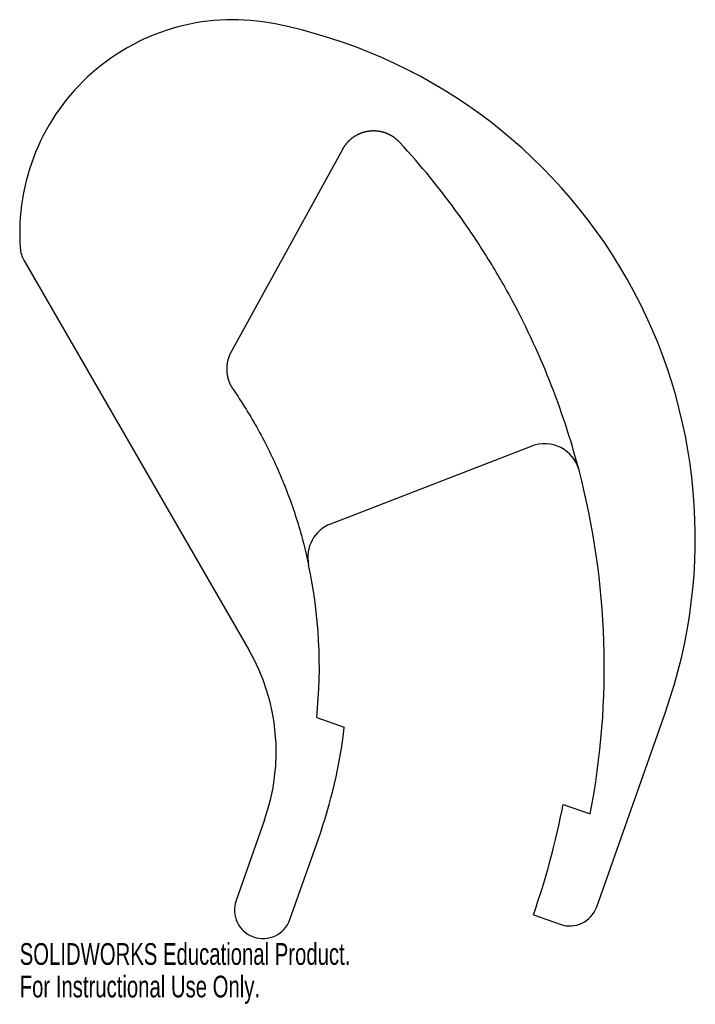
# Model space of a CAD drawing. Header units: inches. Extents: x -3.88 to 2.05, y -1.01 to 7.63.
import ezdxf

# ---------------------------------------------------------------- set-up
doc = ezdxf.new("R2010")
doc.units = ezdxf.units.IN
doc.header["$MEASUREMENT"] = 0
doc.styles.add('SLDTEXTSTYLE0', font='TXT', dxfattribs={"width": 0.7})

msp = doc.modelspace()

# ---------------------------------------------------------------- linework, layer by layer
at = {"color": 7, "linetype": 'Continuous', "lineweight": 25}
for p, q in [((-1.0474, 6.4912), (-2.0233, 4.7159)), ((-3.8405, 5.5187), (-1.8682, 2.1025)), ((0.6132, 3.8895), (-1.151, 3.2058)), ((-1.3439, 2.8493), (-1.3438, 2.8493)), ((1.1834, -0.1525), (1.7866, 1.5569)), ((-1.2725, 1.5095), (-1.0305, 1.4241)), ((0.8882, 0.747), (1.1266, 0.6629)), ((-1.7303, 0.6106), (-1.9799, -0.0966)), ((-1.5077, -0.2633), (-1.2581, 0.444)), ((0.6279, -0.2216), (0.8644, -0.3051)), ((-1.8274, -0.4156), (-1.8266, -0.4158))]:
    msp.add_line(p, q, dxfattribs=at)
for centre, radius, start, end in [((-2.0075, 5.7586), 1.8706, 78.5609, 184.06763), ((-2.5481, 3.0867), 4.5968, 340.56227, 78.5609), ((-3.624, 5.6437), 0.25, 184.06763, 210), ((0.7261, 3.5981), 0.3125, 14.69375, 111.18803), ((-5.5383, 1.9544), 6.7889, 349.0327, 14.70178), ((-1.0384, 2.9146), 0.3123, 111.14295, 192.0822), ((-5.5383, 1.9544), 4.2889, 354.04541, 12.04185), ((-3.4197, 1.2068), 1.7915, 340.56227, 30), ((-5.5383, 1.9545), 4.5389, 340.56187, 353.2895), ((-5.5383, 1.9544), 6.5389, 340.56257, 349.35937), ((-1.7442, -0.1798), 0.25, 160.56227, 250.56227), ((0.9476, -0.0693), 0.25, 250.56227, 340.56227), ((-1.7434, -0.1801), 0.25, 250.56227, 340.56187)]:
    msp.add_arc(centre, radius, start, end, dxfattribs=at)
for points, degree, knots in [([(-0.5437, 6.5524), (-0.569, 6.5799), (-0.6001, 6.6006), (-0.631, 6.6212), (-0.6657, 6.634), (-0.7007, 6.6468), (-0.7376, 6.6511), (-0.7746, 6.6554), (-0.8115, 6.6509), (-0.8483, 6.6464), (-0.883, 6.6334), (-0.9179, 6.6204), (-0.9486, 6.5996), (-0.9795, 6.5787), (-1.0045, 6.5512), (-1.0296, 6.5238), (-1.0474, 6.4912)], 2, [0, 0, 0, 0.125, 0.125, 0.25, 0.25, 0.375, 0.375, 0.5, 0.5, 0.625, 0.625, 0.75, 0.75, 0.875, 0.875, 1, 1, 1]), ([(-0.5437, 6.5524), (-0.569, 6.5799), (-0.6001, 6.6006), (-0.631, 6.6212), (-0.6657, 6.634), (-0.7007, 6.6468), (-0.7376, 6.6511), (-0.7746, 6.6554), (-0.8115, 6.6509), (-0.8483, 6.6464), (-0.883, 6.6334), (-0.9179, 6.6204), (-0.9486, 6.5996), (-0.9795, 6.5787), (-1.0045, 6.5512), (-1.0296, 6.5238), (-1.0474, 6.4912)], 2, [0, 0, 0, 0.125, 0.125, 0.25, 0.25, 0.375, 0.375, 0.5, 0.5, 0.625, 0.625, 0.75, 0.75, 0.875, 0.875, 1, 1, 1]), ([(1.0254, 3.6879), (0.9554, 3.9533), (0.8699, 4.2121), (0.6678, 4.7202), (0.5507, 4.9694), (0.3849, 5.2725), (0.3508, 5.3327), (0.2806, 5.4523), (0.2444, 5.5117), (0.1333, 5.6882), (0.0561, 5.8029), (-0.1851, 6.1386), (-0.3583, 6.351), (-0.5437, 6.5524)], 3, [0.0033012, 0.0033012, 0.0033012, 0.0033012, 0.25, 0.25, 0.5, 0.5, 0.5625, 0.5625, 0.625, 0.625, 0.75, 0.75, 1, 1, 1, 1]), ([(1.0254, 3.6879), (0.9554, 3.9533), (0.8699, 4.2121), (0.6678, 4.7202), (0.5507, 4.9694), (0.3849, 5.2725), (0.3508, 5.3327), (0.2806, 5.4523), (0.2444, 5.5117), (0.1333, 5.6882), (0.0561, 5.8029), (-0.1851, 6.1386), (-0.3583, 6.351), (-0.5437, 6.5524)], 3, [0.0033012, 0.0033012, 0.0033012, 0.0033012, 0.25, 0.25, 0.5, 0.5, 0.5625, 0.5625, 0.625, 0.625, 0.75, 0.75, 1, 1, 1, 1]), ([(-2.0233, 4.7159), (-2.0443, 4.6777), (-2.0541, 4.6352), (-2.0638, 4.5928), (-2.0616, 4.5494), (-2.0594, 4.5059), (-2.0454, 4.4648), (-2.0314, 4.4237), (-2.0068, 4.3879)], 2, [0, 0, 0, 0.25, 0.25, 0.5, 0.5, 0.75, 0.75, 1, 1, 1]), ([(-2.0233, 4.7159), (-2.0443, 4.6777), (-2.0541, 4.6352), (-2.0638, 4.5928), (-2.0616, 4.5494), (-2.0594, 4.5059), (-2.0454, 4.4648), (-2.0314, 4.4237), (-2.0068, 4.3879)], 2, [0, 0, 0, 0.25, 0.25, 0.5, 0.5, 0.75, 0.75, 1, 1, 1]), ([(-2.0068, 4.3879), (-1.9275, 4.273), (-1.854, 4.1545), (-1.7187, 3.9101), (-1.6568, 3.7844), (-1.5729, 3.5901), (-1.5464, 3.5244), (-1.4969, 3.3922), (-1.4738, 3.3255), (-1.431, 3.1913), (-1.4113, 3.1236), (-1.3751, 2.9872), (-1.3587, 2.9185), (-1.3439, 2.8493)], 3, [0, 0, 0, 0, 0.25, 0.25, 0.5, 0.5, 0.625, 0.625, 0.75, 0.75, 0.875, 0.875, 1, 1, 1, 1]), ([(-2.0068, 4.3879), (-1.9275, 4.273), (-1.854, 4.1545), (-1.7187, 3.9101), (-1.6568, 3.7844), (-1.5729, 3.5901), (-1.5464, 3.5244), (-1.4969, 3.3922), (-1.4738, 3.3255), (-1.431, 3.1913), (-1.4113, 3.1236), (-1.3751, 2.9872), (-1.3587, 2.9185), (-1.3439, 2.8493)], 3, [0, 0, 0, 0, 0.25, 0.25, 0.5, 0.5, 0.625, 0.625, 0.75, 0.75, 0.875, 0.875, 1, 1, 1, 1])]:
    msp.add_open_spline(points, degree=degree, knots=knots, dxfattribs=at)

# ---------------------------------------------------------------- texts
at = {"color": 7, "linetype": 'Continuous', "char_height": 0.1903, "attachment_point": 1, "style": 'SLDTEXTSTYLE0'}
for s, insert in [('SOLIDWORKS Educational Product.', (-3.8781, -0.4702)), ('For Instructional Use Only.', (-3.8781, -0.7557))]:
    msp.add_mtext(s, dxfattribs=dict(at, insert=insert))

doc.saveas('drawing.dxf')
